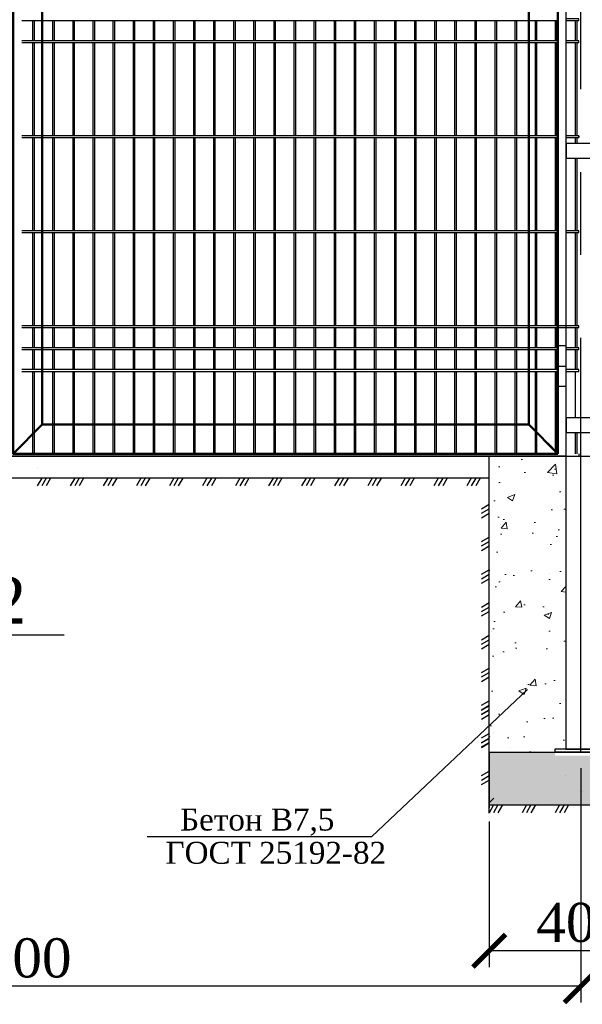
# Model space of a CAD drawing. Header units: inches. Extents: x 6778 to 7415, y 45 to 1090.
# Tile 11 of 41: x 6994 to 7037, y 237 to 313. Entities that reach past the tile are written whole.
import ezdxf
from ezdxf.enums import TextEntityAlignment as Align

# ---------------------------------------------------------------- set-up
doc = ezdxf.new("R2010")
doc.units = ezdxf.units.IN
doc.header["$MEASUREMENT"] = 0
doc.linetypes.add('CENTER', pattern=[50.8, 31.75, -6.35, 6.35, -6.35])
doc.linetypes.add('K5LT_BASIC', pattern=[0])
doc.layers.add('.', color=7, linetype='Continuous', lineweight=15)
doc.layers.add('Системный слой VIEW1', color=7, linetype='Continuous')
doc.styles.add('GOST', font='gost.shx', dxfattribs={"oblique": 15})
doc.styles.add('TIEMS', font='times.ttf')
doc.dimstyles.new('Copy of ISO-25', dxfattribs={"dimtxt": 3, "dimasz": 2.5, "dimexe": 1.25, "dimexo": 0.625, "dimtad": 1, "dimlfac": 100, "dimtxsty": 'GOST', "dimblk": 'ARCHTICK', "dimcen": 2.5, "dimadec": 0, "dimazin": 0, "dimtfac": 1, "dimtmove": 0, "dimatfit": 3, "dimldrblk": 'ARCHTICK', "dimfxl": 1, "dimarcsym": 0})

# ---------------------------------------------------------------- blocks, each defined once
blk = doc.blocks.new('_ArchTick')
at = {"color": 0, "linetype": 'ByBlock', "const_width": 0.15}
blk.add_lwpolyline([(-0.5, -0.5), (0.5, 0.5)], dxfattribs=at)
blk = doc.blocks.new('*D293')
at = {"color": 0, "lineweight": -2, "transparency": 16777216}
for p, q in [((6949.801, 255.153), (6949.801, 237.203)), ((7036.881, 255.153), (7036.881, 237.203)), ((7036.881, 238.453), (6949.801, 238.453))]:
    blk.add_line(p, q, dxfattribs=at)
at = {"layer": 'Defpoints', "color": 0, "transparency": 16777216}
for p in [(6949.801, 255.778), (7036.881, 255.778), (6949.801, 238.453)]:
    blk.add_point(p, dxfattribs=at)
at = {"color": 0, "lineweight": -2, "transparency": 16777216, "xscale": 2.5, "yscale": 2.5, "zscale": 2.5, "rotation": 180}
blk.add_blockref('_ArchTick', (6949.801, 238.453), dxfattribs=at)
at = {"color": 0, "lineweight": -2, "transparency": 16777216, "xscale": 2.5, "yscale": 2.5, "zscale": 2.5}
blk.add_blockref('_ArchTick', (7036.881, 238.453), dxfattribs=at)
at = {"color": 0, "transparency": 16777216, "insert": (6993.341, 240.603), "char_height": 3, "attachment_point": 5, "style": 'TIEMS'}
blk.add_mtext('3000', dxfattribs=at)
blk = doc.blocks.new('*D295')
at = {"color": 0, "lineweight": -2, "transparency": 16777216}
for p, q in [((7029.881, 251.088), (7029.881, 239.922)), ((7043.881, 251.088), (7043.881, 239.922)), ((7043.881, 241.172), (7029.881, 241.172))]:
    blk.add_line(p, q, dxfattribs=at)
at = {"layer": 'Defpoints', "color": 0, "transparency": 16777216}
for p in [(7029.881, 251.713), (7043.881, 251.713), (7029.881, 241.172)]:
    blk.add_point(p, dxfattribs=at)
at = {"color": 0, "lineweight": -2, "transparency": 16777216, "xscale": 2.5, "yscale": 2.5, "zscale": 2.5, "rotation": 180}
blk.add_blockref('_ArchTick', (7029.881, 241.172), dxfattribs=at)
at = {"color": 0, "lineweight": -2, "transparency": 16777216, "xscale": 2.5, "yscale": 2.5, "zscale": 2.5}
blk.add_blockref('_ArchTick', (7043.881, 241.172), dxfattribs=at)
at = {"color": 0, "transparency": 16777216, "insert": (7036.881, 243.323), "char_height": 3, "attachment_point": 5, "style": 'TIEMS'}
blk.add_mtext('400', dxfattribs=at)

msp = doc.modelspace()

# ---------------------------------------------------------------- hatches: boundary and pattern name
at = {"layer": '.', "linetype": 'ByBlock'}
h = msp.add_hatch(dxfattribs=at)
h.set_pattern_fill('AR-CONC', color=0, scale=0.8)
h.set_pattern_definition([(50, (3924.0876, -1094.6117), (5.7380815, -0.502017), [0.6, -6.6]), (355, (3924.0876, -1094.6117), (-1.110011, 6.017537), [0.48, -5.28]), (100.45144, (3924.566, -1094.6535), (4.628071, 5.51552), [0.509922, -5.609137]), (46.1842, (3924.0876, -1093.012), (8.53793, -1.324154), [0.9, -9.9]), (96.63564, (3924.799, -1093.122), (7.477296, 7.792949), [0.764883, -8.41371]), (351.18416, (3924.088, -1093.012), (7.477296, 7.792949), [0.72, -7.92]), (21, (3924.8876, -1093.4117), (4.7752564, -3.220951), [0.6, -6.6]), (326, (3924.8876, -1093.4117), (1.946523, 5.8012), [0.48, -5.28]), (71.45144, (3925.2855, -1093.68), (6.721779, 2.580249), [0.509922, -5.609137]), (37.5, (3924.0876, -1094.6117), (0.0972788, 2.6631508), [0, -5.216, 0, -5.36, 0, -5.3]), (7.5, (3924.0876, -1094.6117), (2.1045563, 3.1552937), [0, -3.056, 0, -5.096, 0, -2.02]), (327.5, (3922.3036, -1094.6117), (4.2705795, -0.180439), [0, -2, 0, -6.24, 0, -8.28]), (317.5, (3921.5036, -1094.6117), (4.6654894, 0.80084), [0, -2.6, 0, -4.144, 0, -5.88])])
h.paths.add_polyline_path([(7035.754, 279.06), (7029.873, 279.06), (7029.873, 256.384), (7035.836, 256.384), (7035.754, 256.444)])
h = msp.add_hatch(dxfattribs=at)
h.set_pattern_fill('GRAVEL', color=256, scale=0.8)
h.set_pattern_definition([(228.0127875, (3766.95992, -1246.500063), (-6.4, -7.2), [0.1076288, -10.65527044]), (184.9697407, (3766.88792, -1246.580063), (9.6, 0.8), [0.1846944, -18.28473981]), (132.510447, (3766.70392, -1246.596063), (8, -8.8), [0.1302304, -12.89282608]), (267.273689, (3766.39192, -1246.796063), (0.8, 16), [0.1681904, -16.65084643]), (292.8336542, (3766.38392, -1246.964063), (-4, 9.6), [0.164924, -16.3274985]), (357.273689, (3766.44792, -1247.116063), (-16, 0.8), [0.1681904, -16.65084643]), (37.6942405, (3766.61592, -1247.124063), (-10.4, -8), [0.2224232, -22.01987884]), (72.2553284, (3766.79192, -1246.988063), (5.6, 17.6), [0.2099904, -20.7890572]), (121.4295656, (3766.85592, -1246.788063), (-6.4, 10.4), [0.16876, -16.70725849]), (175.2363583, (3766.76792, -1246.644063), (8.8, -0.8), [0.1926656, -9.44061006]), (222.3974378, (3766.57592, -1246.628063), (-9.6, -8.8), [0.2491584, -24.6667]), (138.8140748, (3767.18392, -1246.80406), (-5.6, 4.8), [0.0850408, -8.41907585]), (171.4692344, (3767.11992, -1246.748063), (10.4, -1.6), [0.1617896, -16.01720913]), (225, (3766.9599, -1246.72406), (-1e-16, -0.8), [0.1131368, -1.01823405]), (203.1985905, (3766.90392, -1246.62806), (4, 1.6), [0.0609264, -6.03169208]), (291.8014095, (3766.84792, -1246.65206), (-0.8, 2.4), [0.0861624, -4.22196945]), (30.9637565, (3766.87992, -1246.73206), (2.4, 1.6), [0.1399432, -4.52481832]), (161.565051, (3766.99992, -1246.66006), (1.6, -0.8), [0.1011928, -2.42862933]), (16.3895403, (3766.38392, -1246.652063), (8, 2.4), [0.14176, -14.03427612]), (70.346176, (3766.51992, -1246.612063), (-3.2, -8.8), [0.1189288, -11.7739262]), (293.1985905, (3766.99992, -1246.50006), (-1.6, 4), [0.121852, -5.97076648]), (343.6104597, (3767.04792, -1246.612063), (-8, 2.4), [0.14176, -14.03427612]), (339.4439548, (3766.38392, -1247.14806), (-4, 1.6), [0.136704, -6.698499]), (294.7751406, (3766.51192, -1247.196063), (-4, 8.8), [0.1145424, -11.33971445]), (66.8014095, (3767.00792, -1247.30006), (1.6, 4), [0.121852, -5.97076648]), (17.3540246, (3767.05592, -1247.188063), (-10.4, -3.2), [0.1341048, -13.2763389]), (69.4439548, (3766.61592, -1247.30006), (-1.6, -4), [0.068352, -6.766851]), (101.3099325, (3766.95992, -1247.30006), (-0.8, 3.2), [0.040792, -4.03842361]), (165.9637565, (3766.95192, -1247.26006), (2.4, -0.8), [0.164924, -3.1335605]), (186.009006, (3766.79192, -1247.220063), (8, 0.8), [0.15284, -15.13113854]), (303.6900675, (3766.87992, -1246.80406), (-0.8, 1.6), [0.1153776, -2.76906342]), (353.1572266, (3766.94392, -1246.900063), (13.6, -1.6), [0.2014352, -19.9420501]), (60.945396, (3767.14392, -1246.92406), (-3.2, -5.6), [0.0823648, -8.15413931]), (90, (3767.1839, -1246.8521), (-0.8, 0.8), [0.048, -0.752]), (120.2564372, (3766.77592, -1247.196063), (3.2, -5.6), [0.1111392, -11.002816]), (48.0127875, (3766.71992, -1247.100063), (6.4, 7.2), [0.2152576, -10.54764164]), (0, (3766.8639, -1246.9401), (0.8, 0.8), [0.208, -0.592]), (325.3048465, (3767.07192, -1246.940063), (8, -5.6), [0.1264912, -12.52261944]), (254.054604, (3767.17592, -1247.01206), (-0.8, -3.2), [0.1164816, -5.70760631]), (207.6459754, (3767.14392, -1247.124063), (-15.2, -8), [0.189652, -18.77557935]), (175.4260787, (3766.97592, -1247.212063), (-10.4, 0.8), [0.2006392, -19.86325873])])
h.paths.add_polyline_path([(7043.873, 256.382), (7038.871, 256.382), (7038.871, 256.119), (7034.911, 256.119), (7034.911, 256.382), (7029.873, 256.382), (7029.873, 252.344), (7043.873, 252.344)])

# ---------------------------------------------------------------- linework, layer by layer
at = {"color": 2, "linetype": 'CENTER'}
msp.add_line((7036.881, 256.384), (7036.881, 363.472), dxfattribs=at)
at = {"linetype": 'ByBlock'}
msp.add_line((7035.761, 279.059), (6950.921, 279.06), dxfattribs=at)
at = {"color": 4}
msp.add_line((6956.962, 279.059), (7066, 279.059), dxfattribs=at)
at = {"color": 3}
for p, q in [((6995.282, 279.022), (6995.282, 279.022)), ((7029.881, 251.713), (7029.881, 279.059)), ((7034.794, 279.11), (7034.794, 279.11)), ((7035.729, 279.11), (7035.729, 279.11)), ((6995.243, 278.105), (6995.243, 278.105)), ((7035.108, 278.24), (7035.108, 278.24)), ((7029.881, 277.384), (6956.801, 277.384)), ((7030.708, 273.84), (7030.708, 273.84)), ((7034.48, 270.068), (7034.48, 270.068)), ((7035.737, 268.811), (7035.737, 268.811)), ((7030.08, 265.668), (7030.08, 265.668))]:
    msp.add_line(p, q, dxfattribs=at)
for p, q in [((7029.873, 252.346), (7029.873, 279.059)), ((7029.873, 256.384), (7043.873, 256.384)), ((7029.873, 252.346), (7043.873, 252.346)), ((7003.665, 249.919), (7020.884, 249.919))]:
    msp.add_line(p, q)
at = {"linetype": 'ByBlock', "ltscale": 8}
for p, q in [((6995.585, 277.384), (6995.243, 276.788)), ((6995.926, 277.384), (6995.585, 276.788)), ((6996.268, 277.384), (6995.926, 276.788)), ((6998.117, 277.384), (6997.775, 276.788)), ((6998.458, 277.384), (6998.117, 276.788)), ((6998.8, 277.384), (6998.458, 276.788)), ((7000.649, 277.384), (7000.307, 276.788)), ((7000.99, 277.384), (7000.649, 276.788)), ((7001.332, 277.384), (7000.99, 276.788)), ((7003.181, 277.384), (7002.84, 276.788)), ((7003.522, 277.384), (7003.181, 276.788)), ((7003.864, 277.384), (7003.522, 276.788)), ((7005.713, 277.384), (7005.372, 276.788)), ((7006.054, 277.384), (7005.713, 276.788)), ((7006.396, 277.384), (7006.054, 276.788)), ((7008.245, 277.384), (7007.904, 276.788)), ((7008.587, 277.384), (7008.245, 276.788)), ((7008.928, 277.384), (7008.587, 276.788)), ((7010.777, 277.384), (7010.436, 276.788)), ((7011.119, 277.384), (7010.777, 276.788)), ((7011.46, 277.384), (7011.119, 276.788)), ((7013.309, 277.384), (7012.968, 276.788)), ((7013.651, 277.384), (7013.309, 276.788)), ((7013.992, 277.384), (7013.651, 276.788)), ((7015.841, 277.384), (7015.5, 276.788)), ((7016.183, 277.384), (7015.841, 276.788)), ((7016.524, 277.384), (7016.183, 276.788)), ((7018.373, 277.384), (7018.032, 276.788)), ((7018.715, 277.384), (7018.373, 276.788)), ((7019.056, 277.384), (7018.715, 276.788)), ((7020.905, 277.384), (7020.564, 276.788)), ((7021.247, 277.384), (7020.905, 276.788)), ((7021.588, 277.384), (7021.247, 276.788)), ((7023.438, 277.384), (7023.096, 276.788)), ((7023.779, 277.384), (7023.438, 276.788)), ((7024.12, 277.384), (7023.779, 276.788)), ((7025.97, 277.384), (7025.628, 276.788)), ((7026.311, 277.384), (7025.97, 276.788)), ((7026.652, 277.384), (7026.311, 276.788)), ((7028.502, 277.384), (7028.16, 276.788)), ((7028.843, 277.384), (7028.502, 276.788)), ((7029.185, 277.384), (7028.843, 276.788)), ((7029.277, 275.034), (7029.873, 275.375)), ((7029.276, 274.692), (7029.873, 275.034)), ((7029.276, 274.351), (7029.873, 274.692)), ((7029.276, 272.184), (7029.873, 272.525)), ((7029.277, 272.525), (7029.873, 272.866)), ((7029.276, 271.842), (7029.873, 272.184)), ((7029.277, 270.016), (7029.873, 270.358)), ((7029.276, 269.675), (7029.873, 270.016)), ((7029.276, 269.333), (7029.873, 269.675)), ((7029.277, 267.508), (7029.873, 267.849)), ((7029.276, 267.166), (7029.873, 267.507)), ((7029.276, 266.825), (7029.873, 267.166)), ((7029.276, 264.657), (7029.873, 264.999)), ((7029.277, 264.999), (7029.873, 265.34)), ((7029.276, 264.316), (7029.873, 264.657)), ((7029.277, 262.49), (7029.873, 262.831)), ((7029.276, 262.149), (7029.873, 262.49)), ((7029.276, 261.807), (7029.873, 262.149)), ((7029.277, 259.981), (7029.873, 260.323)), ((7029.276, 259.64), (7029.873, 259.981)), ((7029.276, 259.298), (7029.873, 259.64)), ((7029.276, 259.264), (7029.873, 259.605)), ((7029.277, 259.606), (7029.873, 259.947)), ((7029.276, 258.923), (7029.873, 259.264)), ((7029.276, 257.131), (7029.873, 257.472)), ((7029.277, 257.473), (7029.873, 257.814)), ((7029.277, 257.097), (7029.873, 257.438)), ((7029.276, 256.79), (7029.873, 257.131)), ((7029.276, 256.755), (7029.873, 257.097)), ((7029.873, 256.414), (7029.873, 252.114)), ((7029.276, 254.247), (7029.873, 254.588)), ((7029.276, 253.905), (7029.873, 254.247)), ((7029.277, 254.588), (7029.873, 254.929)), ((7030.2, 252.346), (7029.859, 251.749)), ((7030.541, 252.346), (7030.2, 251.749)), ((7030.883, 252.346), (7030.541, 251.749)), ((7032.732, 252.346), (7032.391, 251.749)), ((7033.073, 252.346), (7032.732, 251.749)), ((7033.415, 252.346), (7033.073, 251.749)), ((7035.264, 252.346), (7034.923, 251.749)), ((7035.605, 252.346), (7035.264, 251.749)), ((7035.947, 252.346), (7035.605, 251.749))]:
    msp.add_line(p, q, dxfattribs=at)
at = {"linetype": 'Continuous'}
msp.add_line((6997.3, 265.347), (6990, 265.347), dxfattribs=at)
at = {"ltscale": 0.5}
msp.add_line((7020.884, 249.919), (7032.795, 261.193), dxfattribs=at)
at = {"color": 2}
for p, q in [((7029.873, 257.531), (7029.922, 257.58)), ((7030.237, 257.895), (7030.237, 257.895)), ((7031.494, 256.637), (7031.494, 256.637)), ((7036.209, 256.563), (7036.209, 256.563)), ((7035.737, 254.594), (7035.737, 254.594)), ((7029.873, 252.502), (7030.237, 252.866)), ((7036.994, 253.337), (7036.994, 253.337)), ((7033.537, 252.394), (7033.537, 252.394))]:
    msp.add_line(p, q, dxfattribs=at)
at = {"lineweight": 30, "ltscale": 0.2}
for p, q in [((7038.861, 256.624), (7034.901, 256.624)), ((7038.861, 256.384), (7034.901, 256.384))]:
    msp.add_line(p, q, dxfattribs=at)
at = {"lineweight": 30}
msp.add_line((7034.901, 256.624), (7034.901, 256.384), dxfattribs=at)
at = {"color": 1, "lineweight": 50}
for points in [[(7035.139, 279.255), (6993.392, 279.255), (6993.392, 363.395), (7035.139, 363.395)], [(6995.631, 361.155), (7032.907, 361.147), (7032.899, 281.495), (6995.632, 281.495)]]:
    msp.add_lwpolyline(points, close=True, dxfattribs=at)
at = {"linetype": 'ByBlock', "lineweight": 30}
msp.add_lwpolyline([(7035.139, 287.553), (7035.755, 287.553), (7035.755, 284.393), (7035.139, 284.393)], close=True, dxfattribs=at)
msp.add_lwpolyline([(7035.139, 285.973), (7035.755, 285.973)], dxfattribs=at)
at = {"color": 1, "lineweight": 50}
for points in [[(6995.632, 281.495), (6993.392, 279.255)], [(7032.899, 281.495), (7035.139, 279.255)], [(7034.339, 280.055), (7035.139, 279.255)]]:
    msp.add_lwpolyline(points, dxfattribs=at)
at = {"layer": 'Системный слой VIEW1', "color": 5, "linetype": 'K5LT_BASIC', "lineweight": 30}
msp.add_line((7035.761, 256.624), (7035.761, 321.255), dxfattribs=at)
at = {"layer": 'Системный слой VIEW1', "linetype": 'K5LT_BASIC'}
for p, q in [((6994.885, 312.435), (6994.885, 310.895)), ((6995.025, 310.895), (6995.025, 312.435)), ((6996.425, 312.435), (6996.425, 310.895)), ((6996.565, 310.895), (6996.565, 312.435)), ((6997.965, 312.435), (6997.965, 310.895)), ((6998.105, 310.895), (6998.105, 312.435)), ((6999.505, 312.435), (6999.505, 310.895)), ((6999.645, 310.895), (6999.645, 312.435)), ((7001.045, 312.435), (7001.045, 310.895)), ((7001.185, 310.895), (7001.185, 312.435)), ((7002.585, 312.435), (7002.585, 310.895)), ((7002.725, 310.895), (7002.725, 312.435)), ((7004.125, 312.435), (7004.125, 310.895)), ((7004.265, 310.895), (7004.265, 312.435)), ((7005.665, 312.435), (7005.665, 310.895)), ((7005.805, 310.895), (7005.805, 312.435)), ((7007.205, 312.435), (7007.205, 310.895)), ((7007.345, 310.895), (7007.345, 312.435)), ((7008.745, 312.435), (7008.745, 310.895)), ((7008.885, 310.895), (7008.885, 312.435)), ((7010.285, 312.435), (7010.285, 310.895)), ((7010.425, 310.895), (7010.425, 312.435)), ((7011.825, 312.435), (7011.825, 310.895)), ((7011.965, 310.895), (7011.965, 312.435)), ((7013.365, 312.435), (7013.365, 310.895)), ((7013.505, 310.895), (7013.505, 312.435)), ((7014.905, 312.435), (7014.905, 310.895)), ((7015.045, 310.895), (7015.045, 312.435)), ((7016.445, 312.435), (7016.445, 310.895)), ((7016.585, 310.895), (7016.585, 312.435)), ((7017.985, 312.435), (7017.985, 310.895)), ((7018.125, 310.895), (7018.125, 312.435)), ((7019.525, 312.435), (7019.525, 310.895)), ((7019.665, 310.895), (7019.665, 312.435)), ((7021.065, 312.435), (7021.065, 310.895)), ((7021.205, 310.895), (7021.205, 312.435)), ((7022.605, 312.435), (7022.605, 310.895)), ((7022.745, 310.895), (7022.745, 312.435)), ((7024.145, 312.435), (7024.145, 310.895)), ((7024.285, 310.895), (7024.285, 312.435)), ((7025.685, 312.435), (7025.685, 310.895)), ((7025.825, 310.895), (7025.825, 312.435)), ((7027.225, 312.435), (7027.225, 310.895)), ((7027.365, 310.895), (7027.365, 312.435)), ((7028.765, 312.435), (7028.765, 310.895)), ((7028.905, 310.895), (7028.905, 312.435)), ((7030.305, 312.435), (7030.305, 310.895)), ((7030.445, 310.895), (7030.445, 312.435)), ((7031.845, 312.435), (7031.845, 310.895)), ((7031.985, 310.895), (7031.985, 312.435)), ((7033.385, 312.435), (7033.385, 310.895)), ((7033.525, 310.895), (7033.525, 312.435)), ((7034.925, 312.435), (7034.925, 310.895)), ((7035.065, 310.895), (7035.065, 312.435)), ((7036.465, 312.435), (7036.465, 310.895)), ((7036.605, 310.895), (7036.605, 312.435)), ((6994.885, 310.755), (6994.885, 303.615)), ((6995.025, 303.615), (6995.025, 310.755)), ((6996.425, 310.755), (6996.425, 303.615)), ((6996.565, 303.615), (6996.565, 310.755)), ((6997.965, 310.755), (6997.965, 303.615)), ((6998.105, 303.615), (6998.105, 310.755)), ((6999.505, 310.755), (6999.505, 303.615)), ((6999.645, 303.615), (6999.645, 310.755)), ((7001.045, 310.755), (7001.045, 303.615)), ((7001.185, 303.615), (7001.185, 310.755)), ((7002.585, 310.755), (7002.585, 303.615)), ((7002.725, 303.615), (7002.725, 310.755)), ((7004.125, 310.755), (7004.125, 303.615)), ((7004.265, 303.615), (7004.265, 310.755)), ((7005.665, 310.755), (7005.665, 303.615)), ((7005.805, 303.615), (7005.805, 310.755)), ((7007.205, 310.755), (7007.205, 303.615)), ((7007.345, 303.615), (7007.345, 310.755)), ((7008.745, 310.755), (7008.745, 303.615)), ((7008.885, 303.615), (7008.885, 310.755)), ((7010.285, 310.755), (7010.285, 303.615)), ((7010.425, 303.615), (7010.425, 310.755)), ((7011.825, 310.755), (7011.825, 303.615)), ((7011.965, 303.615), (7011.965, 310.755)), ((7013.365, 310.755), (7013.365, 303.615)), ((7013.505, 303.615), (7013.505, 310.755)), ((7014.905, 310.755), (7014.905, 303.615)), ((7015.045, 303.615), (7015.045, 310.755)), ((7016.445, 310.755), (7016.445, 303.615)), ((7016.585, 303.615), (7016.585, 310.755)), ((7017.985, 310.755), (7017.985, 303.615)), ((7018.125, 303.615), (7018.125, 310.755)), ((7019.525, 310.755), (7019.525, 303.615)), ((7019.665, 303.615), (7019.665, 310.755)), ((7021.065, 310.755), (7021.065, 303.615)), ((7021.205, 303.615), (7021.205, 310.755)), ((7022.605, 310.755), (7022.605, 303.615)), ((7022.745, 303.615), (7022.745, 310.755)), ((7024.145, 310.755), (7024.145, 303.615)), ((7024.285, 303.615), (7024.285, 310.755)), ((7025.685, 310.755), (7025.685, 303.615)), ((7025.825, 303.615), (7025.825, 310.755)), ((7027.225, 310.755), (7027.225, 303.615)), ((7027.365, 303.615), (7027.365, 310.755)), ((7028.765, 310.755), (7028.765, 303.615)), ((7028.905, 303.615), (7028.905, 310.755)), ((7030.305, 310.755), (7030.305, 303.615)), ((7030.445, 303.615), (7030.445, 310.755)), ((7031.845, 310.755), (7031.845, 303.615)), ((7031.985, 303.615), (7031.985, 310.755)), ((7033.385, 310.755), (7033.385, 303.615)), ((7033.525, 303.615), (7033.525, 310.755)), ((7034.925, 310.755), (7034.925, 303.615)), ((7035.065, 303.615), (7035.065, 310.755)), ((7036.465, 310.755), (7036.465, 303.615)), ((7036.605, 303.615), (7036.605, 310.755)), ((6994.885, 303.475), (6994.885, 296.335)), ((6995.025, 296.335), (6995.025, 303.475)), ((6996.425, 303.475), (6996.425, 296.335)), ((6996.565, 296.335), (6996.565, 303.475)), ((6997.965, 303.475), (6997.965, 296.335)), ((6998.105, 296.335), (6998.105, 303.475)), ((6999.505, 303.475), (6999.505, 296.335)), ((6999.645, 296.335), (6999.645, 303.475)), ((7001.045, 303.475), (7001.045, 296.335)), ((7001.185, 296.335), (7001.185, 303.475)), ((7002.585, 303.475), (7002.585, 296.335)), ((7002.725, 296.335), (7002.725, 303.475)), ((7004.125, 303.475), (7004.125, 296.335)), ((7004.265, 296.335), (7004.265, 303.475)), ((7005.665, 303.475), (7005.665, 296.335)), ((7005.805, 296.335), (7005.805, 303.475)), ((7007.205, 303.475), (7007.205, 296.335)), ((7007.345, 296.335), (7007.345, 303.475)), ((7008.745, 303.475), (7008.745, 296.335)), ((7008.885, 296.335), (7008.885, 303.475)), ((7010.285, 303.475), (7010.285, 296.335)), ((7010.425, 296.335), (7010.425, 303.475)), ((7011.825, 303.475), (7011.825, 296.335)), ((7011.965, 296.335), (7011.965, 303.475)), ((7013.365, 303.475), (7013.365, 296.335)), ((7013.505, 296.335), (7013.505, 303.475)), ((7014.905, 303.475), (7014.905, 296.335)), ((7015.045, 296.335), (7015.045, 303.475)), ((7016.445, 303.475), (7016.445, 296.335)), ((7016.585, 296.335), (7016.585, 303.475)), ((7017.985, 303.475), (7017.985, 296.335)), ((7018.125, 296.335), (7018.125, 303.475)), ((7019.525, 303.475), (7019.525, 296.335)), ((7019.665, 296.335), (7019.665, 303.475)), ((7021.065, 303.475), (7021.065, 296.335)), ((7021.205, 296.335), (7021.205, 303.475)), ((7022.605, 303.475), (7022.605, 296.335)), ((7022.745, 296.335), (7022.745, 303.475)), ((7024.145, 303.475), (7024.145, 296.335)), ((7024.285, 296.335), (7024.285, 303.475)), ((7025.685, 303.475), (7025.685, 296.335)), ((7025.825, 296.335), (7025.825, 303.475)), ((7027.225, 303.475), (7027.225, 296.335)), ((7027.365, 296.335), (7027.365, 303.475)), ((7028.765, 303.475), (7028.765, 296.335)), ((7028.905, 296.335), (7028.905, 303.475)), ((7030.305, 303.475), (7030.305, 296.335)), ((7030.445, 296.335), (7030.445, 303.475)), ((7031.845, 303.475), (7031.845, 296.335)), ((7031.985, 296.335), (7031.985, 303.475)), ((7033.385, 303.475), (7033.385, 296.335)), ((7033.525, 296.335), (7033.525, 303.475)), ((7034.925, 303.475), (7034.925, 296.335)), ((7035.065, 296.335), (7035.065, 303.475)), ((7036.465, 303.475), (7036.465, 303.027)), ((7036.605, 303.027), (7036.605, 303.475)), ((7036.745, 303.615), (7036.745, 303.475)), ((7036.465, 301.907), (7036.465, 296.335)), ((7036.605, 296.335), (7036.605, 301.907)), ((6994.885, 296.195), (6994.885, 289.055)), ((6995.025, 289.055), (6995.025, 296.195)), ((6996.425, 296.195), (6996.425, 289.055)), ((6996.565, 289.055), (6996.565, 296.195)), ((6997.965, 296.195), (6997.965, 289.055)), ((6998.105, 289.055), (6998.105, 296.195)), ((6999.505, 296.195), (6999.505, 289.055)), ((6999.645, 289.055), (6999.645, 296.195)), ((7001.045, 296.195), (7001.045, 289.055)), ((7001.185, 289.055), (7001.185, 296.195)), ((7002.585, 296.195), (7002.585, 289.055)), ((7002.725, 289.055), (7002.725, 296.195)), ((7004.125, 296.195), (7004.125, 289.055)), ((7004.265, 289.055), (7004.265, 296.195)), ((7005.665, 296.195), (7005.665, 289.055)), ((7005.805, 289.055), (7005.805, 296.195)), ((7007.205, 296.195), (7007.205, 289.055)), ((7007.345, 289.055), (7007.345, 296.195)), ((7008.745, 296.195), (7008.745, 289.055)), ((7008.885, 289.055), (7008.885, 296.195)), ((7010.285, 296.195), (7010.285, 289.055)), ((7010.425, 289.055), (7010.425, 296.195)), ((7011.825, 296.195), (7011.825, 289.055)), ((7011.965, 289.055), (7011.965, 296.195)), ((7013.365, 296.195), (7013.365, 289.055)), ((7013.505, 289.055), (7013.505, 296.195)), ((7014.905, 296.195), (7014.905, 289.055)), ((7015.045, 289.055), (7015.045, 296.195)), ((7016.445, 296.195), (7016.445, 289.055)), ((7016.585, 289.055), (7016.585, 296.195)), ((7017.985, 296.195), (7017.985, 289.055)), ((7018.125, 289.055), (7018.125, 296.195)), ((7019.525, 296.195), (7019.525, 289.055)), ((7019.665, 289.055), (7019.665, 296.195)), ((7021.065, 296.195), (7021.065, 289.055)), ((7021.205, 289.055), (7021.205, 296.195)), ((7022.605, 296.195), (7022.605, 289.055)), ((7022.745, 289.055), (7022.745, 296.195)), ((7024.145, 296.195), (7024.145, 289.055)), ((7024.285, 289.055), (7024.285, 296.195)), ((7025.685, 296.195), (7025.685, 289.055)), ((7025.825, 289.055), (7025.825, 296.195)), ((7027.225, 296.195), (7027.225, 289.055)), ((7027.365, 289.055), (7027.365, 296.195)), ((7028.765, 296.195), (7028.765, 289.055)), ((7028.905, 289.055), (7028.905, 296.195)), ((7030.305, 296.195), (7030.305, 289.055)), ((7030.445, 289.055), (7030.445, 296.195)), ((7031.845, 296.195), (7031.845, 289.055)), ((7031.985, 289.055), (7031.985, 296.195)), ((7033.385, 296.195), (7033.385, 289.055)), ((7033.525, 289.055), (7033.525, 296.195)), ((7034.925, 296.195), (7034.925, 289.055)), ((7035.065, 289.055), (7035.065, 296.195)), ((7036.465, 296.195), (7036.465, 289.055)), ((7036.605, 289.055), (7036.605, 296.195)), ((6994.885, 288.915), (6994.885, 287.375)), ((6995.025, 287.375), (6995.025, 288.915)), ((6996.425, 288.915), (6996.425, 287.375)), ((6996.565, 287.375), (6996.565, 288.915)), ((6997.965, 288.915), (6997.965, 287.375)), ((6998.105, 287.375), (6998.105, 288.915)), ((6999.505, 288.915), (6999.505, 287.375)), ((6999.645, 287.375), (6999.645, 288.915)), ((7001.045, 288.915), (7001.045, 287.375)), ((7001.185, 287.375), (7001.185, 288.915)), ((7002.585, 288.915), (7002.585, 287.375)), ((7002.725, 287.375), (7002.725, 288.915)), ((7004.125, 288.915), (7004.125, 287.375)), ((7004.265, 287.375), (7004.265, 288.915)), ((7005.665, 288.915), (7005.665, 287.375)), ((7005.805, 287.375), (7005.805, 288.915)), ((7007.205, 288.915), (7007.205, 287.375)), ((7007.345, 287.375), (7007.345, 288.915)), ((7008.745, 288.915), (7008.745, 287.375)), ((7008.885, 287.375), (7008.885, 288.915)), ((7010.285, 288.915), (7010.285, 287.375)), ((7010.425, 287.375), (7010.425, 288.915)), ((7011.825, 288.915), (7011.825, 287.375)), ((7011.965, 287.375), (7011.965, 288.915)), ((7013.365, 288.915), (7013.365, 287.375)), ((7013.505, 287.375), (7013.505, 288.915)), ((7014.905, 288.915), (7014.905, 287.375)), ((7015.045, 287.375), (7015.045, 288.915)), ((7016.445, 288.915), (7016.445, 287.375)), ((7016.585, 287.375), (7016.585, 288.915)), ((7017.985, 288.915), (7017.985, 287.375)), ((7018.125, 287.375), (7018.125, 288.915)), ((7019.525, 288.915), (7019.525, 287.375)), ((7019.665, 287.375), (7019.665, 288.915)), ((7021.065, 288.915), (7021.065, 287.375)), ((7021.205, 287.375), (7021.205, 288.915)), ((7022.605, 288.915), (7022.605, 287.375)), ((7022.745, 287.375), (7022.745, 288.915)), ((7024.145, 288.915), (7024.145, 287.375)), ((7024.285, 287.375), (7024.285, 288.915)), ((7025.685, 288.915), (7025.685, 287.375)), ((7025.825, 287.375), (7025.825, 288.915)), ((7027.225, 288.915), (7027.225, 287.375)), ((7027.365, 287.375), (7027.365, 288.915)), ((7028.765, 288.915), (7028.765, 287.375)), ((7028.905, 287.375), (7028.905, 288.915)), ((7030.305, 288.915), (7030.305, 287.375)), ((7030.445, 287.375), (7030.445, 288.915)), ((7031.845, 288.915), (7031.845, 287.375)), ((7031.985, 287.375), (7031.985, 288.915)), ((7033.385, 288.915), (7033.385, 287.375)), ((7033.525, 287.375), (7033.525, 288.915)), ((7034.925, 288.915), (7034.925, 287.375)), ((7035.065, 287.375), (7035.065, 288.915)), ((7036.465, 288.915), (7036.465, 287.375)), ((7036.605, 287.375), (7036.605, 288.915)), ((6994.885, 287.235), (6994.885, 285.695)), ((6995.025, 285.695), (6995.025, 287.235)), ((6996.425, 287.235), (6996.425, 285.695)), ((6996.565, 285.695), (6996.565, 287.235)), ((6997.965, 287.235), (6997.965, 285.695)), ((6998.105, 285.695), (6998.105, 287.235)), ((6999.505, 287.235), (6999.505, 285.695)), ((6999.645, 285.695), (6999.645, 287.235)), ((7001.045, 287.235), (7001.045, 285.695)), ((7001.185, 285.695), (7001.185, 287.235)), ((7002.585, 287.235), (7002.585, 285.695)), ((7002.725, 285.695), (7002.725, 287.235)), ((7004.125, 287.235), (7004.125, 285.695)), ((7004.265, 285.695), (7004.265, 287.235)), ((7005.665, 287.235), (7005.665, 285.695)), ((7005.805, 285.695), (7005.805, 287.235)), ((7007.205, 287.235), (7007.205, 285.695)), ((7007.345, 285.695), (7007.345, 287.235)), ((7008.745, 287.235), (7008.745, 285.695)), ((7008.885, 285.695), (7008.885, 287.235)), ((7010.285, 287.235), (7010.285, 285.695)), ((7010.425, 285.695), (7010.425, 287.235)), ((7011.825, 287.235), (7011.825, 285.695)), ((7011.965, 285.695), (7011.965, 287.235)), ((7013.365, 287.235), (7013.365, 285.695)), ((7013.505, 285.695), (7013.505, 287.235)), ((7014.905, 287.235), (7014.905, 285.695)), ((7015.045, 285.695), (7015.045, 287.235)), ((7016.445, 287.235), (7016.445, 285.695)), ((7016.585, 285.695), (7016.585, 287.235)), ((7017.985, 287.235), (7017.985, 285.695)), ((7018.125, 285.695), (7018.125, 287.235)), ((7019.525, 287.235), (7019.525, 285.695)), ((7019.665, 285.695), (7019.665, 287.235)), ((7021.065, 287.235), (7021.065, 285.695)), ((7021.205, 285.695), (7021.205, 287.235)), ((7022.605, 287.235), (7022.605, 285.695)), ((7022.745, 285.695), (7022.745, 287.235)), ((7024.145, 287.235), (7024.145, 285.695)), ((7024.285, 285.695), (7024.285, 287.235)), ((7025.685, 287.235), (7025.685, 285.695)), ((7025.825, 285.695), (7025.825, 287.235)), ((7027.225, 287.235), (7027.225, 285.695)), ((7027.365, 285.695), (7027.365, 287.235)), ((7028.765, 287.235), (7028.765, 285.695)), ((7028.905, 285.695), (7028.905, 287.235)), ((7030.305, 287.235), (7030.305, 285.695)), ((7030.445, 285.695), (7030.445, 287.235)), ((7031.845, 287.235), (7031.845, 285.695)), ((7031.985, 285.695), (7031.985, 287.235)), ((7033.385, 287.235), (7033.385, 285.695)), ((7033.525, 285.695), (7033.525, 287.235)), ((7034.925, 287.235), (7034.925, 285.695)), ((7035.065, 285.695), (7035.065, 287.235)), ((7036.465, 287.235), (7036.465, 285.695)), ((7036.605, 285.695), (7036.605, 287.235)), ((6994.885, 285.555), (6994.885, 279.255)), ((6995.025, 279.255), (6995.025, 285.555)), ((6996.425, 285.555), (6996.425, 279.255)), ((6996.565, 279.255), (6996.565, 285.555)), ((6997.965, 285.555), (6997.965, 279.255)), ((6998.105, 279.255), (6998.105, 285.555)), ((6999.505, 285.555), (6999.505, 279.255)), ((6999.645, 279.255), (6999.645, 285.555)), ((7001.045, 285.555), (7001.045, 279.255)), ((7001.185, 279.255), (7001.185, 285.555)), ((7002.585, 285.555), (7002.585, 279.255)), ((7002.725, 279.255), (7002.725, 285.555)), ((7004.125, 285.555), (7004.125, 279.255)), ((7004.265, 279.255), (7004.265, 285.555)), ((7005.665, 285.555), (7005.665, 279.255)), ((7005.805, 279.255), (7005.805, 285.555)), ((7007.205, 285.555), (7007.205, 279.255)), ((7007.345, 279.255), (7007.345, 285.555)), ((7008.745, 285.555), (7008.745, 279.255)), ((7008.885, 279.255), (7008.885, 285.555)), ((7010.285, 285.555), (7010.285, 279.255)), ((7010.425, 279.255), (7010.425, 285.555)), ((7011.825, 285.555), (7011.825, 279.255)), ((7011.965, 279.255), (7011.965, 285.555)), ((7013.365, 285.555), (7013.365, 279.255)), ((7013.505, 279.255), (7013.505, 285.555)), ((7014.905, 285.555), (7014.905, 279.255)), ((7015.045, 279.255), (7015.045, 285.555)), ((7016.445, 285.555), (7016.445, 279.255)), ((7016.585, 279.255), (7016.585, 285.555)), ((7017.985, 285.555), (7017.985, 279.255)), ((7018.125, 279.255), (7018.125, 285.555)), ((7019.525, 285.555), (7019.525, 279.255)), ((7019.665, 279.255), (7019.665, 285.555)), ((7021.065, 285.555), (7021.065, 279.255)), ((7021.205, 279.255), (7021.205, 285.555)), ((7022.605, 285.555), (7022.605, 279.255)), ((7022.745, 279.255), (7022.745, 285.555)), ((7024.145, 285.555), (7024.145, 279.255)), ((7024.285, 279.255), (7024.285, 285.555)), ((7025.685, 285.555), (7025.685, 279.255)), ((7025.825, 279.255), (7025.825, 285.555)), ((7027.225, 285.555), (7027.225, 279.255)), ((7027.365, 279.255), (7027.365, 285.555)), ((7028.765, 285.555), (7028.765, 279.255)), ((7028.905, 279.255), (7028.905, 285.555)), ((7030.305, 285.555), (7030.305, 279.255)), ((7030.445, 279.255), (7030.445, 285.555)), ((7031.845, 285.555), (7031.845, 279.255)), ((7031.985, 279.255), (7031.985, 285.555)), ((7033.385, 285.555), (7033.385, 279.255)), ((7033.525, 279.255), (7033.525, 285.555)), ((7034.925, 285.555), (7034.925, 279.255)), ((7035.065, 279.255), (7035.065, 285.555)), ((7036.465, 285.555), (7036.465, 281.999)), ((7036.465, 280.879), (7036.465, 279.255)), ((7036.605, 279.255), (7036.605, 280.879)), ((7036.745, 279.255), (7036.745, 279.115))]:
    msp.add_line(p, q, dxfattribs=at)
at = {"layer": 'Системный слой VIEW1', "color": 5, "linetype": 'K5LT_BASIC'}
for p, q in [((7035.761, 285.695), (7035.761, 287.235)), ((7035.761, 279.059), (7038.001, 279.059)), ((7035.753, 256.624), (7037.993, 256.624))]:
    msp.add_line(p, q, dxfattribs=at)
at = {"layer": 'Системный слой VIEW1', "color": 1, "linetype": 'K5LT_BASIC'}
for p, q in [((7038.001, 281.999), (7035.761, 281.999)), ((7035.761, 281.999), (7035.761, 280.879)), ((7035.761, 280.879), (7038.001, 280.879))]:
    msp.add_line(p, q, dxfattribs=at)
at = {"layer": 'Системный слой VIEW1', "linetype": 'K5LT_BASIC'}
for points in [[(6994.061, 312.435), (7035.139, 312.435)], [(7035.761, 312.435), (7036.745, 312.435), (7036.745, 312.575), (7035.761, 312.575)], [(7035.139, 310.895), (6994.061, 310.895)], [(7035.761, 310.755), (7036.745, 310.755), (7036.745, 310.895), (7035.761, 310.895)], [(6994.061, 310.755), (7035.139, 310.755)], [(7035.139, 303.615), (6994.061, 303.615)], [(6994.061, 303.475), (7035.139, 303.475)], [(7035.761, 303.475), (7036.745, 303.475), (7036.745, 303.615), (7035.761, 303.615)], [(7035.139, 296.335), (6994.061, 296.335)], [(6994.061, 296.195), (7035.139, 296.195)], [(7035.761, 296.195), (7036.745, 296.195), (7036.745, 296.335), (7035.761, 296.335)], [(6994.061, 288.915), (7036.745, 288.915), (7036.745, 289.055), (6994.061, 289.055)], [(7035.139, 287.375), (6994.061, 287.375)], [(6994.061, 287.235), (7035.139, 287.235)], [(7035.755, 287.235), (7036.745, 287.235), (7036.745, 287.375), (7035.755, 287.375)], [(7035.139, 285.695), (6994.061, 285.695)], [(6994.061, 285.555), (7035.139, 285.555)], [(7035.755, 285.555), (7036.745, 285.555), (7036.745, 285.695), (7035.755, 285.695)]]:
    msp.add_lwpolyline(points, dxfattribs=at)
at = {"layer": 'Системный слой VIEW1', "color": 1}
msp.add_lwpolyline([(7038.001, 301.907), (7038.001, 303.027), (7035.761, 303.027), (7035.761, 301.907)], close=True, dxfattribs=at)

# ---------------------------------------------------------------- texts
at = {"color": 7, "style": 'TIEMS'}
msp.add_text('2', height=3.6, dxfattribs=at).set_placement((6991.688, 266.221))
at = {"linetype": 'Continuous', "ltscale": 2, "style": 'TIEMS'}
for s, p in [('Бетон В7,5', (7012.101, 250.383)), ('ГОСТ 25192-82', (7013.52, 247.838))]:
    msp.add_text(s, height=1.68, dxfattribs=at).set_placement(p, align=Align.CENTER)

# ---------------------------------------------------------------- dimensions: what is measured, and where the dimension line sits
for base, p1, p2, text, picture, middle in [((6949.801, 238.453), (7036.881, 255.778), (6949.801, 255.778), '3000', '*D293', (6993.341, 240.603)), ((7029.881, 241.172), (7043.881, 251.713), (7029.881, 251.713), '400', '*D295', (7036.881, 243.323))]:
    dim = msp.add_linear_dim(base=base, p1=p1, p2=p2, text=text, dimstyle='Copy of ISO-25', override={"dimdec": 0, "dimlfac": 20, "dimtxsty": 'TIEMS', "dimtdec": 0})
    dim.commit()
    dim.dimension.update_dxf_attribs({"geometry": picture, "text_midpoint": middle})

doc.saveas('drawing.dxf')
